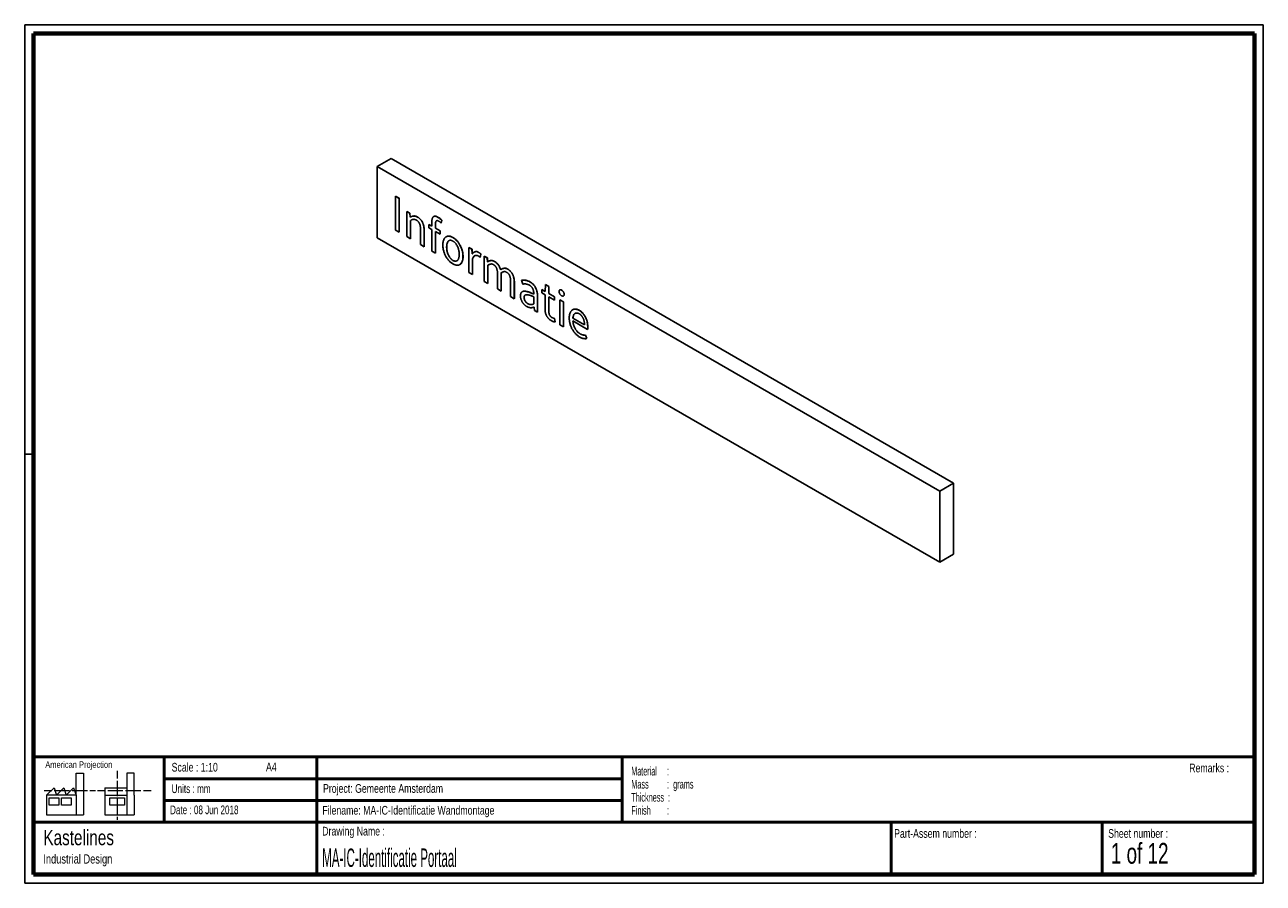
# Model space of a CAD drawing. Header units: millimetres. Extents: x 7 to 291, y 7 to 204.
import ezdxf

# ---------------------------------------------------------------- set-up
doc = ezdxf.new("R2010")
doc.units = ezdxf.units.MM
for name, color, linetype in [('BORDERS', 7, 'Continuous'), ('DRAWING', 7, 'Continuous'), ('TEXT_SHEET_FORMAT', 7, 'Continuous')]:
    doc.layers.add(name, color=color, linetype=linetype)
doc.styles.add('SLDTEXTSTYLE0', font='TXT', dxfattribs={"width": 0.7})
doc.styles.add('SLDTEXTSTYLE1', font='TXT', dxfattribs={"width": 0.75})
doc.styles.add('SLDTEXTSTYLE2', font='TXT', dxfattribs={"width": 0.694444})
doc.styles.add('SLDTEXTSTYLE3', font='TXT', dxfattribs={"width": 0.678571})
doc.styles.add('SLDTEXTSTYLE4', font='TXT', dxfattribs={"width": 0.5675})
doc.styles.add('SLDTEXTSTYLE5', font='TXT', dxfattribs={"width": 0.55})
doc.styles.add('SLDTEXTSTYLE6', font='TXT', dxfattribs={"width": 0.605})
doc.styles.add('SLDTEXTSTYLE7', font='TXT', dxfattribs={"width": 0.549})
doc.styles.add('SLDTEXTSTYLE8', font='TXT', dxfattribs={"width": 0.467045})

# ---------------------------------------------------------------- blocks, each defined once
blk = doc.blocks.new('SW_NOTE_0')
at = {"layer": 'TEXT_SHEET_FORMAT', "color": 0, "char_height": 2, "attachment_point": 1}
for s, insert, style in [('Material     :', (0, 2.58), 'SLDTEXTSTYLE4'), ('Mass         :  grams', (0, -0.42), 'SLDTEXTSTYLE5'), ('Thickness  :', (0, -3.42), 'SLDTEXTSTYLE6'), ('Finish        :', (0, -6.42), 'SLDTEXTSTYLE7')]:
    blk.add_mtext(s, dxfattribs=dict(at, insert=insert, style=style))
blk = doc.blocks.new('SW_NOTE_0_1')
at = {"layer": 'DRAWING', "color": 0, "attachment_point": 1, "style": 'SLDTEXTSTYLE1'}
for s, insert, char_height in [('Kastelines', (0, 4.51), 3.5), ('Industrial Design', (0, -1.09), 2.1167)]:
    blk.add_mtext(s, dxfattribs=dict(at, insert=insert, char_height=char_height))

msp = doc.modelspace()

# ---------------------------------------------------------------- linework, layer by layer
at = {"color": 7, "linetype": 'Continuous', "lineweight": 25}
for p, q in [((90.59, 173.08), (87.41, 171.24)), ((87.41, 171.24), (87.41, 154.91)), ((216.38, 96.79), (87.41, 171.24)), ((219.56, 98.62), (90.59, 173.08)), ((91.55, 164.45), (91.56, 164.46)), ((91.55, 164.45), (92.41, 163.95)), ((91.55, 156.67), (91.55, 164.45)), ((91.56, 164.46), (92.43, 163.96)), ((92.41, 163.95), (92.43, 163.96)), ((92.41, 163.95), (92.41, 156.17)), ((92.43, 163.96), (92.43, 156.18)), ((94.16, 160.93), (94.86, 160.52)), ((94.16, 155.16), (94.16, 160.93)), ((94.16, 160.93), (94.17, 160.93)), ((94.17, 160.93), (94.87, 160.53)), ((94.86, 160.52), (94.87, 160.53)), ((94.86, 160.52), (94.93, 159.65)), ((94.87, 160.53), (94.94, 159.66)), ((94.93, 159.65), (94.94, 159.66)), ((94.93, 159.65), (94.96, 159.63)), ((94.94, 159.66), (94.97, 159.64)), ((94.96, 159.63), (94.97, 159.64)), ((96.63, 159.64), (96.65, 159.65)), ((100.36, 159.78), (100.34, 159.77)), ((101.37, 159.58), (101.38, 159.59)), ((92.41, 156.17), (91.55, 156.67)), ((95, 158.85), (95, 154.68)), ((95.02, 158.86), (95.02, 154.69)), ((97.31, 153.34), (97.31, 156.87)), ((98.15, 156.51), (98.17, 156.52)), ((98.15, 156.51), (98.15, 152.86)), ((98.17, 156.52), (98.17, 152.87)), ((99.23, 157.94), (99.25, 157.95)), ((99.23, 157.2), (99.23, 157.94)), ((99.23, 157.94), (99.91, 157.6)), ((99.91, 156.81), (99.23, 157.2)), ((99.25, 157.95), (99.91, 157.62)), ((99.91, 157.6), (99.91, 158.52)), ((99.91, 151.84), (99.91, 156.81)), ((100.75, 158.03), (100.77, 158.04)), ((100.75, 158.03), (100.75, 157.12)), ((100.75, 157.12), (100.77, 157.13)), ((100.75, 157.12), (101.81, 156.51)), ((101.81, 155.71), (100.75, 156.32)), ((100.75, 156.32), (100.75, 151.36)), ((100.77, 158.04), (100.77, 157.13)), ((100.77, 157.13), (101.83, 156.52)), ((100.77, 156.32), (100.77, 151.36)), ((101.81, 156.51), (101.83, 156.52)), ((101.81, 156.51), (101.81, 155.71)), ((101.83, 156.52), (101.83, 155.72)), ((102.2, 158.92), (102.02, 158.27)), ((102.02, 158.27), (102.03, 158.28)), ((102.22, 158.92), (102.03, 158.28)), ((102.2, 158.92), (102.22, 158.92)), ((87.41, 154.91), (216.38, 80.45)), ((92.41, 156.17), (92.43, 156.18)), ((95, 154.68), (94.16, 155.16)), ((95, 154.68), (95.02, 154.69)), ((101.81, 155.71), (101.83, 155.72)), ((103.21, 155.13), (103.19, 155.12)), ((104.75, 154.95), (104.77, 154.96)), ((98.15, 152.86), (97.31, 153.34)), ((98.15, 152.86), (98.17, 152.87)), ((100.75, 151.36), (99.91, 151.84)), ((100.75, 151.36), (100.77, 151.36)), ((103.31, 152.75), (103.33, 152.76)), ((107.06, 150.59), (107.08, 150.59)), ((108.42, 152.69), (108.43, 152.7)), ((108.42, 152.69), (109.12, 152.29)), ((108.42, 146.93), (108.42, 152.69)), ((108.43, 152.7), (109.13, 152.3)), ((109.12, 152.29), (109.13, 152.3)), ((109.12, 152.29), (109.19, 151.21)), ((109.13, 152.3), (109.2, 151.21)), ((109.19, 151.21), (109.22, 151.19)), ((109.19, 151.21), (109.2, 151.21)), ((109.2, 151.21), (109.24, 151.2)), ((109.66, 151.62), (109.64, 151.61)), ((110.64, 151.56), (110.65, 151.56)), ((111.17, 151.13), (111.01, 150.37)), ((111.19, 151.14), (111.02, 150.38)), ((111.17, 151.13), (111.19, 151.14)), ((111.94, 150.66), (111.95, 150.67)), ((111.94, 150.66), (112.64, 150.26)), ((111.94, 144.9), (111.94, 150.66)), ((111.95, 150.67), (112.65, 150.27)), ((104.75, 149.71), (104.77, 149.72)), ((106.33, 148.74), (106.34, 148.75)), ((109.26, 150.14), (109.28, 150.15)), ((109.26, 150.14), (109.26, 146.44)), ((109.28, 150.15), (109.28, 146.45)), ((111.01, 150.37), (111.02, 150.38)), ((112.64, 150.26), (112.65, 150.27)), ((112.64, 150.26), (112.71, 149.39)), ((112.65, 150.27), (112.72, 149.4)), ((112.71, 149.39), (112.72, 149.4)), ((112.71, 149.39), (112.74, 149.37)), ((112.72, 149.4), (112.75, 149.38)), ((112.78, 148.59), (112.79, 148.6)), ((112.78, 148.59), (112.78, 144.41)), ((112.98, 148.72), (112.79, 148.6)), ((112.79, 148.6), (112.79, 144.42)), ((112.89, 149.46), (112.87, 149.45)), ((114.29, 149.45), (114.3, 149.46)), ((115.88, 147.69), (115.86, 147.68)), ((117.31, 147.7), (117.32, 147.71)), ((109.26, 146.44), (108.42, 146.93)), ((109.26, 146.44), (109.28, 146.45)), ((112.78, 144.41), (111.94, 144.9)), ((114.97, 143.15), (114.97, 146.67)), ((115.81, 146.84), (115.82, 146.85)), ((115.81, 146.84), (115.81, 142.67)), ((116.01, 146.97), (115.82, 146.85)), ((115.82, 146.85), (115.82, 142.67)), ((117.99, 141.41), (117.99, 144.93)), ((120.46, 145.14), (120.48, 145.15)), ((120.8, 144.27), (120.46, 145.14)), ((112.78, 144.41), (112.79, 144.42)), ((115.81, 142.67), (114.97, 143.15)), ((115.81, 142.67), (115.82, 142.67)), ((118.83, 144.58), (118.83, 140.92)), ((118.83, 144.58), (118.84, 144.58)), ((118.84, 144.58), (118.84, 140.93)), ((120.66, 142.53), (120.64, 142.52)), ((122.42, 144.75), (122.44, 144.76)), ((125.13, 142.99), (125.14, 143)), ((125.13, 142.25), (125.13, 142.99)), ((125.13, 142.99), (125.91, 142.6)), ((125.87, 141.83), (125.13, 142.25)), ((125.14, 143), (125.91, 142.61)), ((125.91, 142.6), (126.01, 144.15)), ((126.01, 144.15), (126.02, 144.16)), ((126.01, 144.15), (126.72, 143.74)), ((126.02, 144.16), (126.73, 143.75)), ((126.72, 143.74), (126.73, 143.75)), ((126.72, 143.74), (126.72, 142.13)), ((126.72, 142.13), (126.73, 142.14)), ((126.72, 142.13), (128.06, 141.35)), ((126.73, 143.75), (126.73, 142.14)), ((126.73, 142.14), (128.08, 141.36)), ((129.25, 142.93), (129.23, 142.92)), ((129.67, 142.87), (129.69, 142.88)), ((118.83, 140.92), (117.99, 141.41)), ((118.83, 140.92), (118.84, 140.93)), ((121.08, 141.19), (121.09, 141.2)), ((121.95, 139.76), (121.97, 139.77)), ((123.32, 139.74), (123.32, 141.34)), ((124.16, 141.38), (124.17, 141.39)), ((124.16, 141.38), (124.16, 137.85)), ((124.17, 141.39), (124.17, 137.85)), ((125.87, 138.64), (125.87, 141.83)), ((128.06, 140.56), (126.72, 141.34)), ((126.72, 141.34), (126.72, 138.13)), ((126.73, 141.33), (126.73, 138.14)), ((128.06, 141.35), (128.08, 141.36)), ((128.06, 141.35), (128.06, 140.56)), ((128.06, 140.56), (128.08, 140.57)), ((128.08, 141.36), (128.08, 140.57)), ((129.24, 140.67), (129.26, 140.68)), ((129.24, 140.67), (130.08, 140.19)), ((129.24, 134.91), (129.24, 140.67)), ((129.26, 140.68), (130.1, 140.2)), ((130.08, 140.19), (130.1, 140.2)), ((130.08, 140.19), (130.08, 134.43)), ((130.1, 140.2), (130.1, 134.43)), ((130.11, 141.56), (130.13, 141.57)), ((130.26, 141.9), (130.27, 141.91)), ((123.39, 138.98), (123.37, 138.99)), ((123.46, 138.25), (123.39, 138.98)), ((124.16, 137.85), (123.46, 138.25)), ((124.16, 137.85), (124.17, 137.85)), ((126.72, 138.13), (126.73, 138.14)), ((127.49, 136.57), (127.5, 136.58)), ((128.05, 136.4), (128.07, 136.41)), ((128.05, 136.4), (128.22, 135.57)), ((128.07, 136.41), (128.23, 135.58)), ((132.21, 138.39), (132.19, 138.38)), ((132.26, 136.48), (134.93, 134.94)), ((132.26, 136.48), (132.27, 136.48)), ((132.27, 136.48), (134.94, 134.94)), ((133.68, 138.26), (133.69, 138.26)), ((128.22, 135.57), (128.23, 135.58)), ((130.08, 134.43), (129.24, 134.91)), ((130.08, 134.43), (130.1, 134.43)), ((135.64, 133.89), (132.27, 135.83)), ((135.64, 133.89), (135.65, 133.89)), ((135.67, 134.4), (135.68, 134.41)), ((133.93, 132.84), (133.95, 132.85)), ((135.18, 132.58), (135.47, 131.77)), ((135.18, 132.58), (135.19, 132.58)), ((135.19, 132.58), (135.49, 131.77)), ((135.47, 131.77), (135.49, 131.77)), ((219.56, 98.62), (216.38, 96.79)), ((216.38, 80.45), (216.38, 96.79)), ((219.56, 82.29), (219.56, 98.62)), ((219.56, 82.29), (216.38, 80.45))]:
    msp.add_line(p, q, dxfattribs=at)
for points, knots in [([(94.96, 159.63), (95.02, 159.67), (95.14, 159.73), (95.33, 159.8), (95.52, 159.86), (95.71, 159.9), (95.92, 159.9), (96.14, 159.86), (96.38, 159.78), (96.55, 159.69), (96.63, 159.64)], [0, 0, 0, 0, 0.130218, 0.256449, 0.380297, 0.500993, 0.620523, 0.742547, 0.868071, 1, 1, 1, 1]), ([(94.97, 159.64), (95.04, 159.67), (95.15, 159.74), (95.34, 159.81), (95.53, 159.87), (95.73, 159.9), (95.93, 159.91), (96.16, 159.87), (96.4, 159.78), (96.56, 159.69), (96.65, 159.65)], [0, 0, 0, 0, 0.130218, 0.256449, 0.380297, 0.500993, 0.620523, 0.742547, 0.868071, 1, 1, 1, 1]), ([(96.37, 158.95), (96.3, 158.99), (96.18, 159.05), (96, 159.11), (95.83, 159.14), (95.67, 159.13), (95.52, 159.09), (95.35, 159.03), (95.18, 158.95), (95.06, 158.88), (95, 158.85)], [0, 0, 0, 0, 0.117992, 0.229864, 0.340458, 0.449568, 0.565716, 0.696611, 0.841244, 1, 1, 1, 1]), ([(96.63, 159.64), (96.7, 159.6), (96.82, 159.53), (97, 159.4), (97.17, 159.26), (97.32, 159.11), (97.46, 158.95), (97.58, 158.78), (97.69, 158.59), (97.79, 158.4), (97.88, 158.2), (97.95, 157.99), (98.01, 157.77), (98.07, 157.53), (98.1, 157.29), (98.14, 157.04), (98.15, 156.78), (98.15, 156.6), (98.15, 156.51)], [0, 0, 0, 0, 0.067727, 0.130719, 0.190528, 0.24678, 0.301447, 0.354703, 0.407073, 0.460677, 0.51597, 0.573221, 0.634014, 0.698585, 0.766594, 0.839748, 0.917083, 1, 1, 1, 1]), ([(96.65, 159.65), (96.71, 159.61), (96.84, 159.54), (97.01, 159.4), (97.18, 159.26), (97.33, 159.11), (97.47, 158.95), (97.6, 158.78), (97.71, 158.6), (97.81, 158.41), (97.89, 158.21), (97.97, 158), (98.03, 157.78), (98.08, 157.54), (98.12, 157.3), (98.15, 157.05), (98.16, 156.78), (98.17, 156.61), (98.17, 156.52)], [0, 0, 0, 0, 0.067727, 0.130719, 0.190528, 0.24678, 0.301447, 0.354703, 0.407073, 0.460677, 0.51597, 0.573221, 0.634014, 0.698585, 0.766594, 0.839748, 0.917083, 1, 1, 1, 1]), ([(99.91, 158.52), (99.91, 158.59), (99.92, 158.73), (99.93, 158.92), (99.96, 159.1), (100, 159.26), (100.05, 159.4), (100.11, 159.52), (100.18, 159.63), (100.26, 159.72), (100.36, 159.78), (100.47, 159.82), (100.59, 159.84), (100.72, 159.84), (100.87, 159.81), (101.02, 159.76), (101.19, 159.68), (101.31, 159.62), (101.37, 159.58)], [0, 0, 0, 0, 0.074385, 0.14549, 0.212425, 0.276969, 0.337986, 0.397418, 0.454505, 0.511164, 0.56713, 0.622432, 0.678414, 0.736483, 0.796754, 0.860179, 0.927952, 1, 1, 1, 1]), ([(100.36, 159.78), (100.36, 159.78), (100.42, 159.83), (100.58, 159.85), (100.83, 159.84), (101.11, 159.74), (101.29, 159.64), (101.38, 159.59)], [0, 0, 0, 0, 0.003848, 0.252675, 0.501593, 0.750759, 1, 1, 1, 1]), ([(101.37, 159.58), (101.45, 159.54), (101.6, 159.45), (101.81, 159.28), (102.02, 159.11), (102.14, 158.98), (102.2, 158.92)], [0, 0, 0, 0, 0.270382, 0.526142, 0.770785, 1, 1, 1, 1]), ([(101.38, 159.59), (101.46, 159.55), (101.61, 159.45), (101.83, 159.29), (102.03, 159.11), (102.16, 158.99), (102.22, 158.92)], [0, 0, 0, 0, 0.270382, 0.526142, 0.770785, 1, 1, 1, 1]), ([(97.31, 156.87), (97.31, 156.93), (97.31, 157.06), (97.3, 157.25), (97.28, 157.43), (97.26, 157.6), (97.23, 157.76), (97.19, 157.9), (97.14, 158.04), (97.09, 158.17), (97.03, 158.29), (96.96, 158.41), (96.88, 158.52), (96.79, 158.62), (96.7, 158.71), (96.6, 158.8), (96.48, 158.88), (96.41, 158.93), (96.37, 158.95)], [0, 0, 0, 0, 0.09103, 0.175895, 0.254036, 0.326526, 0.393518, 0.454849, 0.511844, 0.5652, 0.615766, 0.665602, 0.716112, 0.767434, 0.820514, 0.876756, 0.93664, 1, 1, 1, 1]), ([(101.45, 158.74), (101.4, 158.77), (101.29, 158.83), (101.15, 158.86), (101.02, 158.84), (100.92, 158.77), (100.84, 158.65), (100.79, 158.49), (100.76, 158.28), (100.76, 158.12), (100.75, 158.03)], [0, 0, 0, 0, 0.121081, 0.231669, 0.335086, 0.441352, 0.557199, 0.686501, 0.833198, 1, 1, 1, 1]), ([(101, 158.82), (101, 158.82), (100.96, 158.81), (100.89, 158.71), (100.81, 158.54), (100.77, 158.3), (100.77, 158.13), (100.77, 158.04)], [0, 0, 0, 0, 0.00455, 0.203676, 0.468911, 0.734431, 1, 1, 1, 1]), ([(102.02, 158.27), (101.97, 158.32), (101.88, 158.42), (101.74, 158.54), (101.6, 158.66), (101.5, 158.71), (101.45, 158.74)], [0, 0, 0, 0, 0.256376, 0.50724, 0.752613, 1, 1, 1, 1]), ([(102.44, 153.25), (102.44, 153.37), (102.45, 153.59), (102.48, 153.91), (102.54, 154.19), (102.63, 154.43), (102.73, 154.64), (102.85, 154.82), (102.98, 154.98), (103.14, 155.09), (103.3, 155.18), (103.48, 155.24), (103.67, 155.27), (103.87, 155.26), (104.08, 155.23), (104.3, 155.17), (104.52, 155.08), (104.68, 155), (104.75, 154.95)], [0, 0, 0, 0, 0.077861, 0.151673, 0.222024, 0.289954, 0.355387, 0.418754, 0.479701, 0.539473, 0.597986, 0.655605, 0.71257, 0.769777, 0.827169, 0.884331, 0.941493, 1, 1, 1, 1]), ([(103.21, 155.13), (103.21, 155.13), (103.28, 155.19), (103.47, 155.24), (103.76, 155.29), (104.08, 155.25), (104.42, 155.15), (104.65, 155.02), (104.77, 154.96)], [0, 0, 0, 0, 0.002469, 0.20193, 0.401387, 0.600957, 0.800499, 1, 1, 1, 1]), ([(104.75, 154.15), (104.7, 154.18), (104.6, 154.23), (104.45, 154.29), (104.3, 154.32), (104.17, 154.33), (104.03, 154.32), (103.92, 154.28), (103.8, 154.22), (103.71, 154.14), (103.62, 154.03), (103.54, 153.91), (103.47, 153.76), (103.41, 153.6), (103.37, 153.41), (103.34, 153.21), (103.32, 152.99), (103.31, 152.83), (103.31, 152.75)], [0, 0, 0, 0, 0.0580384, 0.1140148, 0.169885, 0.2254683, 0.28112, 0.3369739, 0.3935671, 0.4520029, 0.5121542, 0.5736374, 0.6382035, 0.7052159, 0.7745468, 0.8467628, 0.9216067, 1, 1, 1, 1]), ([(103.86, 154.24), (103.81, 154.21), (103.7, 154.14), (103.55, 153.93), (103.42, 153.61), (103.34, 153.21), (103.33, 152.91), (103.33, 152.76)], [0, 0, 0, 0, 0.114855, 0.294459, 0.529584, 0.764769, 1, 1, 1, 1]), ([(104.75, 154.95), (104.83, 154.91), (104.98, 154.82), (105.2, 154.65), (105.42, 154.46), (105.63, 154.25), (105.83, 154.02), (106.02, 153.77), (106.2, 153.51), (106.37, 153.23), (106.52, 152.93), (106.65, 152.63), (106.77, 152.31), (106.88, 151.98), (106.96, 151.64), (107.02, 151.29), (107.06, 150.94), (107.06, 150.7), (107.06, 150.59)], [0, 0, 0, 0, 0.058504, 0.115663, 0.172822, 0.230211, 0.287415, 0.344699, 0.402015, 0.460525, 0.520294, 0.581451, 0.644632, 0.710061, 0.777987, 0.848335, 0.922143, 1, 1, 1, 1]), ([(106.19, 151.09), (106.19, 151.17), (106.19, 151.33), (106.17, 151.57), (106.13, 151.81), (106.09, 152.05), (106.03, 152.28), (105.97, 152.5), (105.89, 152.72), (105.8, 152.93), (105.7, 153.13), (105.59, 153.31), (105.47, 153.49), (105.34, 153.65), (105.2, 153.8), (105.06, 153.94), (104.91, 154.05), (104.8, 154.12), (104.75, 154.15)], [0, 0, 0, 0, 0.078389, 0.153229, 0.225441, 0.294768, 0.361602, 0.426378, 0.487858, 0.548006, 0.606439, 0.663029, 0.71888, 0.774528, 0.830109, 0.885447, 0.941965, 1, 1, 1, 1]), ([(104.77, 154.96), (104.84, 154.92), (104.99, 154.82), (105.22, 154.66), (105.43, 154.47), (105.64, 154.26), (105.85, 154.03), (106.04, 153.78), (106.22, 153.52), (106.38, 153.24), (106.53, 152.94), (106.67, 152.63), (106.79, 152.31), (106.89, 151.98), (106.97, 151.64), (107.03, 151.3), (107.07, 150.94), (107.07, 150.71), (107.08, 150.59)], [0, 0, 0, 0, 0.058504, 0.115663, 0.172822, 0.230211, 0.287415, 0.344699, 0.402015, 0.460525, 0.520294, 0.581451, 0.644632, 0.710061, 0.777987, 0.848335, 0.922143, 1, 1, 1, 1]), ([(104.75, 148.91), (104.68, 148.95), (104.52, 149.04), (104.3, 149.21), (104.08, 149.4), (103.87, 149.61), (103.67, 149.84), (103.48, 150.09), (103.3, 150.35), (103.14, 150.63), (102.98, 150.92), (102.85, 151.22), (102.73, 151.54), (102.63, 151.87), (102.54, 152.21), (102.48, 152.56), (102.45, 152.91), (102.44, 153.14), (102.44, 153.25)], [0, 0, 0, 0, 0.058746, 0.116142, 0.173538, 0.231036, 0.288643, 0.345639, 0.403261, 0.461487, 0.521214, 0.582096, 0.645056, 0.710758, 0.778965, 0.849604, 0.922962, 1, 1, 1, 1]), ([(103.31, 152.75), (103.31, 152.67), (103.32, 152.51), (103.34, 152.26), (103.37, 152.02), (103.41, 151.79), (103.47, 151.56), (103.54, 151.34), (103.62, 151.13), (103.71, 150.93), (103.81, 150.73), (103.92, 150.55), (104.04, 150.37), (104.16, 150.21), (104.3, 150.06), (104.45, 149.93), (104.6, 149.81), (104.7, 149.75), (104.75, 149.71)], [0, 0, 0, 0, 0.078893, 0.154215, 0.226344, 0.295578, 0.361967, 0.42541, 0.486798, 0.546408, 0.604361, 0.660932, 0.716804, 0.773093, 0.829031, 0.885258, 0.941591, 1, 1, 1, 1]), ([(103.33, 152.76), (103.33, 152.68), (103.33, 152.52), (103.35, 152.27), (103.38, 152.03), (103.43, 151.8), (103.49, 151.57), (103.55, 151.35), (103.63, 151.14), (103.72, 150.94), (103.82, 150.74), (103.93, 150.56), (104.05, 150.38), (104.18, 150.22), (104.32, 150.07), (104.46, 149.93), (104.61, 149.82), (104.71, 149.75), (104.77, 149.72)], [0, 0, 0, 0, 0.078893, 0.154215, 0.226344, 0.295578, 0.361967, 0.42541, 0.486798, 0.546408, 0.604361, 0.660932, 0.716804, 0.773093, 0.829031, 0.885258, 0.941591, 1, 1, 1, 1]), ([(104.75, 149.71), (104.8, 149.69), (104.91, 149.63), (105.06, 149.57), (105.2, 149.54), (105.34, 149.53), (105.47, 149.55), (105.59, 149.58), (105.7, 149.64), (105.8, 149.72), (105.89, 149.82), (105.97, 149.94), (106.03, 150.08), (106.09, 150.25), (106.13, 150.43), (106.17, 150.63), (106.19, 150.85), (106.19, 151.01), (106.19, 151.09)], [0, 0, 0, 0, 0.058405, 0.115283, 0.170975, 0.226909, 0.283196, 0.339064, 0.395632, 0.453581, 0.513189, 0.574573, 0.638233, 0.704439, 0.773669, 0.845794, 0.921111, 1, 1, 1, 1]), ([(107.06, 150.59), (107.06, 150.47), (107.06, 150.25), (107.02, 149.94), (106.96, 149.66), (106.88, 149.42), (106.77, 149.21), (106.65, 149.03), (106.52, 148.88), (106.37, 148.76), (106.2, 148.67), (106.02, 148.62), (105.83, 148.59), (105.63, 148.6), (105.42, 148.63), (105.2, 148.69), (104.98, 148.78), (104.83, 148.86), (104.75, 148.91)], [0, 0, 0, 0, 0.077034, 0.150388, 0.221024, 0.289228, 0.354925, 0.417697, 0.478791, 0.538515, 0.596738, 0.654055, 0.711372, 0.768976, 0.82647, 0.883864, 0.941257, 1, 1, 1, 1]), ([(107.08, 150.59), (107.07, 150.43), (107.06, 150.1), (106.98, 149.65), (106.82, 149.26), (106.62, 148.95), (106.43, 148.82), (106.34, 148.75)], [0, 0, 0, 0, 0.203109, 0.406208, 0.609271, 0.81229, 1, 1, 1, 1]), ([(109.22, 151.19), (109.26, 151.25), (109.35, 151.37), (109.5, 151.52), (109.66, 151.63), (109.84, 151.7), (110.02, 151.74), (110.22, 151.72), (110.43, 151.67), (110.57, 151.59), (110.64, 151.56)], [0, 0, 0, 0, 0.1425145, 0.2776726, 0.4075269, 0.5330832, 0.6539295, 0.7704792, 0.8839983, 1, 1, 1, 1]), ([(110.53, 150.74), (110.47, 150.77), (110.36, 150.83), (110.19, 150.86), (110.02, 150.87), (109.89, 150.84), (109.77, 150.8), (109.69, 150.75), (109.61, 150.69), (109.54, 150.61), (109.46, 150.52), (109.39, 150.41), (109.33, 150.28), (109.28, 150.19), (109.26, 150.14)], [0, 0, 0, 0, 0.089849, 0.183804, 0.286519, 0.39957, 0.46016, 0.523952, 0.592103, 0.663798, 0.740476, 0.821574, 0.908141, 1, 1, 1, 1]), ([(109.75, 150.78), (109.72, 150.76), (109.6, 150.7), (109.44, 150.48), (109.33, 150.26), (109.28, 150.15)], [0, 0, 0, 0, 0.134243, 0.566925, 1, 1, 1, 1]), ([(109.66, 151.61), (109.73, 151.65), (109.88, 151.72), (110.13, 151.75), (110.38, 151.7), (110.56, 151.61), (110.65, 151.56)], [0, 0, 0, 0, 0.280061, 0.519909, 0.760099, 1, 1, 1, 1]), ([(111.01, 150.37), (110.97, 150.41), (110.89, 150.48), (110.78, 150.57), (110.66, 150.67), (110.57, 150.72), (110.53, 150.74)], [0, 0, 0, 0, 0.252762, 0.478799, 0.713365, 1, 1, 1, 1]), ([(110.64, 151.56), (110.69, 151.53), (110.78, 151.47), (110.92, 151.37), (111.05, 151.25), (111.13, 151.17), (111.17, 151.13)], [0, 0, 0, 0, 0.263782, 0.518928, 0.762756, 1, 1, 1, 1]), ([(110.65, 151.56), (110.7, 151.53), (110.8, 151.48), (110.93, 151.38), (111.06, 151.26), (111.15, 151.18), (111.19, 151.14)], [0, 0, 0, 0, 0.263782, 0.518928, 0.762756, 1, 1, 1, 1]), ([(104.77, 149.72), (104.87, 149.67), (105.07, 149.57), (105.35, 149.53), (105.56, 149.56), (105.65, 149.62), (105.68, 149.64)], [0, 0, 0, 0, 0.293664, 0.587144, 0.880741, 1, 1, 1, 1]), ([(112.74, 149.37), (112.79, 149.41), (112.9, 149.48), (113.08, 149.55), (113.26, 149.62), (113.45, 149.66), (113.65, 149.67), (113.85, 149.63), (114.07, 149.57), (114.22, 149.49), (114.29, 149.45)], [0, 0, 0, 0, 0.132337, 0.26196, 0.388822, 0.514162, 0.637365, 0.757593, 0.877964, 1, 1, 1, 1]), ([(114.03, 148.75), (113.99, 148.78), (113.89, 148.83), (113.74, 148.87), (113.59, 148.89), (113.43, 148.88), (113.27, 148.84), (113.11, 148.79), (112.94, 148.7), (112.84, 148.63), (112.78, 148.59)], [0, 0, 0, 0, 0.094732, 0.194906, 0.30301, 0.419166, 0.545731, 0.684875, 0.836519, 1, 1, 1, 1]), ([(112.89, 149.46), (112.92, 149.48), (113.04, 149.55), (113.25, 149.62), (113.51, 149.68), (113.78, 149.66), (114.04, 149.6), (114.21, 149.5), (114.3, 149.46)], [0, 0, 0, 0, 0.090248, 0.299084, 0.507875, 0.671866, 0.835982, 1, 1, 1, 1]), ([(114.97, 146.67), (114.97, 146.74), (114.97, 146.87), (114.96, 147.06), (114.94, 147.24), (114.91, 147.4), (114.88, 147.56), (114.84, 147.71), (114.8, 147.85), (114.74, 147.98), (114.68, 148.1), (114.61, 148.22), (114.54, 148.32), (114.45, 148.42), (114.36, 148.52), (114.26, 148.6), (114.15, 148.68), (114.07, 148.73), (114.03, 148.75)], [0, 0, 0, 0, 0.09151, 0.176823, 0.255375, 0.328247, 0.395593, 0.457247, 0.514542, 0.56818, 0.619013, 0.669111, 0.719241, 0.770123, 0.823483, 0.878479, 0.937101, 1, 1, 1, 1]), ([(114.29, 149.45), (114.38, 149.39), (114.55, 149.28), (114.8, 149.09), (115.01, 148.88), (115.19, 148.64), (115.34, 148.39), (115.47, 148.12), (115.59, 147.84), (115.64, 147.65), (115.67, 147.55)], [0, 0, 0, 0, 0.150444, 0.285796, 0.408933, 0.523928, 0.6372, 0.752799, 0.872297, 1, 1, 1, 1]), ([(114.3, 149.46), (114.39, 149.4), (114.57, 149.29), (114.81, 149.1), (115.02, 148.89), (115.2, 148.65), (115.36, 148.4), (115.49, 148.13), (115.6, 147.85), (115.65, 147.66), (115.68, 147.56)], [0, 0, 0, 0, 0.150444, 0.285796, 0.408933, 0.523928, 0.6372, 0.752799, 0.872297, 1, 1, 1, 1]), ([(115.67, 147.55), (115.73, 147.59), (115.85, 147.68), (116.05, 147.78), (116.25, 147.85), (116.44, 147.9), (116.65, 147.92), (116.86, 147.89), (117.08, 147.83), (117.23, 147.74), (117.31, 147.7)], [0, 0, 0, 0, 0.144228, 0.281507, 0.41175, 0.535639, 0.654102, 0.769529, 0.883728, 1, 1, 1, 1]), ([(115.88, 147.68), (115.9, 147.69), (116, 147.76), (116.2, 147.84), (116.48, 147.92), (116.76, 147.93), (117.03, 147.86), (117.23, 147.76), (117.32, 147.71)], [0, 0, 0, 0, 0.0466048, 0.2654873, 0.4843068, 0.6561464, 0.8281362, 1, 1, 1, 1]), ([(117.31, 147.7), (117.37, 147.67), (117.49, 147.6), (117.67, 147.47), (117.83, 147.33), (117.98, 147.18), (118.12, 147.02), (118.24, 146.85), (118.36, 146.67), (118.46, 146.47), (118.54, 146.27), (118.62, 146.06), (118.68, 145.84), (118.74, 145.6), (118.78, 145.36), (118.81, 145.11), (118.82, 144.84), (118.83, 144.67), (118.83, 144.58)], [0, 0, 0, 0, 0.065806, 0.127923, 0.186869, 0.243271, 0.297615, 0.350579, 0.403874, 0.457962, 0.513694, 0.571587, 0.632735, 0.697631, 0.765929, 0.839279, 0.916861, 1, 1, 1, 1]), ([(117.32, 147.71), (117.38, 147.68), (117.5, 147.6), (117.68, 147.47), (117.84, 147.34), (117.99, 147.19), (118.13, 147.03), (118.26, 146.86), (118.37, 146.67), (118.47, 146.48), (118.56, 146.28), (118.64, 146.07), (118.7, 145.84), (118.75, 145.61), (118.79, 145.37), (118.82, 145.11), (118.84, 144.85), (118.84, 144.67), (118.84, 144.58)], [0, 0, 0, 0, 0.065806, 0.127923, 0.186869, 0.243271, 0.297615, 0.350579, 0.403874, 0.457962, 0.513694, 0.571587, 0.632735, 0.697631, 0.765929, 0.839279, 0.916861, 1, 1, 1, 1]), ([(117.06, 147), (117.01, 147.03), (116.92, 147.08), (116.77, 147.12), (116.62, 147.14), (116.46, 147.13), (116.3, 147.09), (116.14, 147.04), (115.97, 146.95), (115.87, 146.88), (115.81, 146.84)], [0, 0, 0, 0, 0.094732, 0.194906, 0.30301, 0.419166, 0.545731, 0.684875, 0.836519, 1, 1, 1, 1]), ([(117.99, 144.93), (117.99, 145), (117.98, 145.12), (117.97, 145.31), (117.96, 145.49), (117.93, 145.66), (117.9, 145.82), (117.86, 145.97), (117.82, 146.11), (117.76, 146.24), (117.7, 146.36), (117.63, 146.47), (117.56, 146.58), (117.47, 146.68), (117.38, 146.77), (117.28, 146.86), (117.17, 146.94), (117.1, 146.98), (117.06, 147)], [0, 0, 0, 0, 0.091986, 0.177744, 0.256706, 0.329957, 0.397654, 0.459629, 0.517223, 0.57114, 0.622237, 0.672015, 0.722406, 0.772842, 0.825729, 0.880236, 0.938372, 1, 1, 1, 1]), ([(120.46, 145.14), (120.52, 145.15), (120.65, 145.16), (120.86, 145.17), (121.08, 145.17), (121.32, 145.15), (121.57, 145.11), (121.85, 145.03), (122.13, 144.91), (122.33, 144.81), (122.42, 144.75)], [0, 0, 0, 0, 0.102815, 0.213285, 0.331002, 0.45714, 0.588191, 0.721203, 0.857962, 1, 1, 1, 1]), ([(120.48, 145.15), (120.54, 145.15), (120.67, 145.17), (120.87, 145.18), (121.09, 145.18), (121.33, 145.16), (121.59, 145.12), (121.86, 145.04), (122.14, 144.92), (122.34, 144.81), (122.44, 144.76)], [0, 0, 0, 0, 0.102815, 0.213285, 0.331002, 0.45714, 0.588191, 0.721203, 0.857962, 1, 1, 1, 1]), ([(120.25, 141.6), (120.25, 141.67), (120.25, 141.82), (120.29, 142.02), (120.35, 142.19), (120.43, 142.33), (120.53, 142.45), (120.66, 142.54), (120.81, 142.6), (120.99, 142.63), (121.18, 142.64), (121.41, 142.62), (121.66, 142.57), (121.94, 142.51), (122.25, 142.41), (122.58, 142.29), (122.94, 142.15), (123.19, 142.04), (123.32, 141.98)], [0, 0, 0, 0, 0.050344, 0.098379, 0.1448711, 0.1909942, 0.2371781, 0.2844294, 0.3338941, 0.38611, 0.4426518, 0.5043058, 0.5715624, 0.6445592, 0.7239717, 0.809513, 0.9013833, 1, 1, 1, 1]), ([(120.66, 142.52), (120.71, 142.55), (120.84, 142.62), (121.1, 142.65), (121.45, 142.63), (121.87, 142.54), (122.35, 142.39), (122.84, 142.21), (123.17, 142.06), (123.33, 141.99)], [0, 0, 0, 0, 0.077841, 0.193072, 0.308328, 0.481206, 0.654125, 0.827066, 1, 1, 1, 1]), ([(122.29, 144.02), (122.22, 144.06), (122.08, 144.14), (121.87, 144.22), (121.67, 144.28), (121.48, 144.31), (121.29, 144.31), (121.12, 144.31), (120.96, 144.29), (120.85, 144.27), (120.8, 144.27)], [0, 0, 0, 0, 0.135201, 0.266146, 0.39402, 0.521659, 0.647053, 0.767853, 0.885569, 1, 1, 1, 1]), ([(123.32, 141.98), (123.32, 142.07), (123.31, 142.26), (123.28, 142.49), (123.24, 142.68), (123.21, 142.82), (123.16, 142.96), (123.11, 143.1), (123.04, 143.23), (122.97, 143.36), (122.89, 143.49), (122.79, 143.61), (122.69, 143.73), (122.57, 143.84), (122.43, 143.93), (122.34, 143.99), (122.29, 144.02)], [0, 0, 0, 0, 0.126579, 0.252076, 0.313593, 0.372416, 0.430401, 0.487847, 0.544697, 0.601645, 0.658989, 0.717966, 0.77994, 0.846965, 0.920184, 1, 1, 1, 1]), ([(122.42, 144.75), (122.5, 144.71), (122.64, 144.62), (122.85, 144.47), (123.04, 144.31), (123.21, 144.14), (123.37, 143.96), (123.51, 143.76), (123.64, 143.56), (123.75, 143.34), (123.85, 143.12), (123.93, 142.88), (124, 142.65), (124.06, 142.4), (124.1, 142.16), (124.14, 141.9), (124.16, 141.64), (124.16, 141.47), (124.16, 141.38)], [0, 0, 0, 0, 0.071702, 0.139071, 0.202603, 0.26216, 0.319529, 0.37565, 0.43117, 0.486828, 0.543754, 0.601786, 0.661663, 0.723204, 0.787788, 0.854956, 0.925911, 1, 1, 1, 1]), ([(122.44, 144.76), (122.51, 144.72), (122.65, 144.63), (122.86, 144.48), (123.05, 144.32), (123.23, 144.15), (123.38, 143.97), (123.53, 143.77), (123.66, 143.56), (123.77, 143.35), (123.86, 143.12), (123.94, 142.89), (124.02, 142.66), (124.07, 142.41), (124.12, 142.16), (124.15, 141.91), (124.17, 141.65), (124.17, 141.48), (124.17, 141.39)], [0, 0, 0, 0, 0.071702, 0.139071, 0.202603, 0.26216, 0.319529, 0.37565, 0.43117, 0.486828, 0.543754, 0.601786, 0.661663, 0.723204, 0.787788, 0.854956, 0.925911, 1, 1, 1, 1]), ([(129.09, 142.58), (129.09, 142.62), (129.09, 142.71), (129.13, 142.81), (129.18, 142.89), (129.25, 142.94), (129.34, 142.97), (129.44, 142.96), (129.55, 142.93), (129.63, 142.89), (129.67, 142.87)], [0, 0, 0, 0, 0.131674, 0.255082, 0.373287, 0.495472, 0.619002, 0.741569, 0.866806, 1, 1, 1, 1]), ([(129.67, 141.61), (129.63, 141.64), (129.56, 141.68), (129.44, 141.78), (129.34, 141.9), (129.25, 142.03), (129.18, 142.16), (129.13, 142.3), (129.09, 142.45), (129.09, 142.53), (129.09, 142.58)], [0, 0, 0, 0, 0.133716, 0.259318, 0.383677, 0.508559, 0.632325, 0.752328, 0.872917, 1, 1, 1, 1]), ([(129.25, 142.92), (129.27, 142.94), (129.34, 142.98), (129.49, 142.97), (129.62, 142.91), (129.69, 142.88)], [0, 0, 0, 0, 0.193448, 0.596595, 1, 1, 1, 1]), ([(129.67, 142.87), (129.71, 142.84), (129.79, 142.8), (129.9, 142.7), (130, 142.59), (130.09, 142.46), (130.16, 142.32), (130.22, 142.18), (130.25, 142.04), (130.26, 141.95), (130.26, 141.9)], [0, 0, 0, 0, 0.133148, 0.258342, 0.380867, 0.504355, 0.626497, 0.745487, 0.868371, 1, 1, 1, 1]), ([(129.69, 142.88), (129.73, 142.85), (129.8, 142.8), (129.91, 142.7), (130.02, 142.59), (130.1, 142.47), (130.18, 142.33), (130.23, 142.19), (130.27, 142.05), (130.27, 141.96), (130.27, 141.91)], [0, 0, 0, 0, 0.133148, 0.258342, 0.380867, 0.504355, 0.626497, 0.745487, 0.868371, 1, 1, 1, 1]), ([(121.72, 139.11), (121.66, 139.14), (121.56, 139.21), (121.41, 139.31), (121.27, 139.43), (121.14, 139.55), (121.01, 139.69), (120.88, 139.83), (120.77, 139.99), (120.66, 140.15), (120.56, 140.31), (120.48, 140.49), (120.41, 140.67), (120.35, 140.85), (120.3, 141.03), (120.27, 141.22), (120.25, 141.41), (120.25, 141.53), (120.25, 141.6)], [0, 0, 0, 0, 0.067767, 0.132723, 0.195205, 0.256423, 0.316304, 0.376019, 0.435584, 0.495211, 0.554954, 0.61378, 0.673735, 0.734049, 0.79605, 0.860688, 0.928366, 1, 1, 1, 1]), ([(123.32, 141.34), (123.22, 141.39), (123.02, 141.47), (122.75, 141.57), (122.5, 141.66), (122.27, 141.73), (122.06, 141.78), (121.88, 141.81), (121.71, 141.83), (121.57, 141.82), (121.45, 141.8), (121.34, 141.76), (121.26, 141.71), (121.19, 141.63), (121.14, 141.54), (121.11, 141.44), (121.08, 141.32), (121.08, 141.23), (121.08, 141.19)], [0, 0, 0, 0, 0.108848, 0.209029, 0.301054, 0.385124, 0.461391, 0.530555, 0.594051, 0.651036, 0.702862, 0.750709, 0.795024, 0.837129, 0.877728, 0.918014, 0.958512, 1, 1, 1, 1]), ([(121.08, 141.19), (121.08, 141.11), (121.09, 140.96), (121.13, 140.73), (121.21, 140.52), (121.33, 140.33), (121.46, 140.16), (121.61, 140), (121.78, 139.87), (121.89, 139.8), (121.95, 139.76)], [0, 0, 0, 0, 0.149239, 0.279408, 0.39735, 0.511881, 0.627526, 0.744765, 0.868587, 1, 1, 1, 1]), ([(121.34, 141.75), (121.29, 141.72), (121.2, 141.65), (121.11, 141.45), (121.1, 141.28), (121.09, 141.2)], [0, 0, 0, 0, 0.297277, 0.648611, 1, 1, 1, 1]), ([(121.09, 141.2), (121.1, 141.12), (121.1, 140.97), (121.15, 140.74), (121.23, 140.53), (121.34, 140.33), (121.48, 140.17), (121.63, 140.01), (121.79, 139.88), (121.91, 139.8), (121.97, 139.77)], [0, 0, 0, 0, 0.149239, 0.279408, 0.39735, 0.511881, 0.627526, 0.744765, 0.868587, 1, 1, 1, 1]), ([(121.95, 139.76), (122.01, 139.73), (122.13, 139.66), (122.3, 139.6), (122.47, 139.56), (122.64, 139.56), (122.81, 139.57), (122.97, 139.61), (123.15, 139.66), (123.26, 139.72), (123.32, 139.74)], [0, 0, 0, 0, 0.114536, 0.227036, 0.340665, 0.455798, 0.577885, 0.708178, 0.849411, 1, 1, 1, 1]), ([(121.97, 139.77), (122.03, 139.74), (122.14, 139.67), (122.32, 139.61), (122.49, 139.57), (122.65, 139.57), (122.82, 139.58), (122.99, 139.62), (123.16, 139.67), (123.27, 139.72), (123.33, 139.75)], [0, 0, 0, 0, 0.114536, 0.227036, 0.340665, 0.455798, 0.577885, 0.708178, 0.849411, 1, 1, 1, 1]), ([(130.26, 141.9), (130.26, 141.86), (130.25, 141.78), (130.22, 141.67), (130.17, 141.59), (130.09, 141.54), (130, 141.52), (129.9, 141.52), (129.79, 141.55), (129.71, 141.59), (129.67, 141.61)], [0, 0, 0, 0, 0.127042, 0.247098, 0.367878, 0.491605, 0.616447, 0.740766, 0.866327, 1, 1, 1, 1]), ([(130.27, 141.91), (130.27, 141.85), (130.26, 141.73), (130.2, 141.61), (130.14, 141.58), (130.12, 141.58)], [0, 0, 0, 0, 0.407615, 0.815089, 1, 1, 1, 1]), ([(123.37, 138.99), (123.31, 138.97), (123.19, 138.92), (123, 138.88), (122.8, 138.86), (122.6, 138.84), (122.39, 138.86), (122.17, 138.91), (121.94, 138.99), (121.79, 139.07), (121.72, 139.11)], [0, 0, 0, 0, 0.12645, 0.252297, 0.378425, 0.505211, 0.630288, 0.753379, 0.875474, 1, 1, 1, 1]), ([(127.29, 135.89), (127.23, 135.93), (127.11, 136.01), (126.93, 136.14), (126.77, 136.27), (126.62, 136.42), (126.49, 136.57), (126.37, 136.73), (126.27, 136.9), (126.18, 137.07), (126.1, 137.25), (126.03, 137.43), (125.98, 137.62), (125.94, 137.82), (125.91, 138.02), (125.88, 138.22), (125.87, 138.43), (125.87, 138.57), (125.87, 138.64)], [0, 0, 0, 0, 0.076274, 0.147216, 0.212848, 0.273979, 0.33185, 0.388388, 0.442859, 0.497274, 0.552017, 0.608567, 0.666607, 0.727963, 0.792387, 0.858566, 0.927897, 1, 1, 1, 1]), ([(126.72, 138.13), (126.72, 138.05), (126.72, 137.89), (126.76, 137.65), (126.81, 137.42), (126.87, 137.25), (126.93, 137.12), (126.99, 137.03), (127.05, 136.94), (127.12, 136.85), (127.2, 136.78), (127.29, 136.71), (127.39, 136.64), (127.46, 136.6), (127.49, 136.57)], [0, 0, 0, 0, 0.153563, 0.290113, 0.411559, 0.522658, 0.575464, 0.627897, 0.681155, 0.737153, 0.796548, 0.859589, 0.92689, 1, 1, 1, 1]), ([(126.73, 138.14), (126.73, 138.06), (126.74, 137.9), (126.77, 137.65), (126.82, 137.43), (126.88, 137.25), (126.95, 137.12), (127, 137.03), (127.07, 136.95), (127.14, 136.86), (127.22, 136.79), (127.31, 136.71), (127.4, 136.64), (127.47, 136.6), (127.5, 136.58)], [0, 0, 0, 0, 0.153563, 0.290113, 0.411559, 0.522658, 0.575464, 0.627897, 0.681155, 0.737153, 0.796548, 0.859589, 0.92689, 1, 1, 1, 1]), ([(127.49, 136.57), (127.54, 136.55), (127.63, 136.5), (127.78, 136.45), (127.92, 136.42), (128.01, 136.41), (128.05, 136.4)], [0, 0, 0, 0, 0.237508, 0.497216, 0.760656, 1, 1, 1, 1]), ([(127.5, 136.58), (127.55, 136.56), (127.65, 136.51), (127.79, 136.46), (127.93, 136.43), (128.03, 136.42), (128.07, 136.41)], [0, 0, 0, 0, 0.237508, 0.497216, 0.760656, 1, 1, 1, 1]), ([(131.44, 136.51), (131.44, 136.63), (131.44, 136.85), (131.48, 137.16), (131.54, 137.44), (131.62, 137.68), (131.73, 137.89), (131.85, 138.07), (131.98, 138.23), (132.13, 138.35), (132.29, 138.44), (132.46, 138.5), (132.65, 138.53), (132.84, 138.53), (133.04, 138.51), (133.25, 138.45), (133.46, 138.37), (133.61, 138.29), (133.68, 138.26)], [0, 0, 0, 0, 0.078131, 0.15253, 0.223794, 0.292602, 0.359235, 0.423577, 0.485427, 0.545797, 0.60483, 0.662834, 0.719754, 0.776621, 0.833033, 0.888725, 0.944261, 1, 1, 1, 1]), ([(133.83, 132.12), (133.75, 132.17), (133.58, 132.27), (133.34, 132.45), (133.11, 132.65), (132.89, 132.87), (132.68, 133.1), (132.48, 133.35), (132.3, 133.62), (132.13, 133.9), (131.97, 134.19), (131.84, 134.5), (131.72, 134.81), (131.62, 135.14), (131.54, 135.48), (131.48, 135.82), (131.44, 136.17), (131.44, 136.4), (131.44, 136.51)], [0, 0, 0, 0, 0.062132, 0.122882, 0.182545, 0.242021, 0.300721, 0.358746, 0.41617, 0.474366, 0.533205, 0.592837, 0.654422, 0.718044, 0.784016, 0.852871, 0.924422, 1, 1, 1, 1]), ([(132.21, 138.39), (132.28, 138.42), (132.44, 138.5), (132.71, 138.55), (133.02, 138.53), (133.35, 138.44), (133.58, 138.32), (133.69, 138.26)], [0, 0, 0, 0, 0.181256, 0.385937, 0.590642, 0.795305, 1, 1, 1, 1]), ([(133.7, 137.47), (133.65, 137.5), (133.57, 137.54), (133.44, 137.6), (133.31, 137.63), (133.19, 137.64), (133.07, 137.64), (132.96, 137.62), (132.85, 137.59), (132.75, 137.54), (132.66, 137.47), (132.57, 137.39), (132.49, 137.28), (132.43, 137.16), (132.37, 137.01), (132.32, 136.85), (132.28, 136.67), (132.27, 136.54), (132.26, 136.48)], [0, 0, 0, 0, 0.0563406, 0.1119389, 0.1669847, 0.2232082, 0.2791753, 0.3354556, 0.3927209, 0.4517418, 0.511736, 0.5733075, 0.6370469, 0.7037596, 0.7727798, 0.8451868, 0.9208052, 1, 1, 1, 1]), ([(132.79, 137.55), (132.72, 137.51), (132.58, 137.42), (132.43, 137.17), (132.32, 136.85), (132.29, 136.61), (132.27, 136.48)], [0, 0, 0, 0, 0.213528, 0.475609, 0.737751, 1, 1, 1, 1]), ([(133.68, 138.26), (133.75, 138.21), (133.9, 138.12), (134.12, 137.95), (134.33, 137.78), (134.52, 137.58), (134.7, 137.37), (134.87, 137.15), (135.02, 136.92), (135.15, 136.67), (135.27, 136.41), (135.38, 136.15), (135.47, 135.87), (135.54, 135.59), (135.6, 135.3), (135.64, 135), (135.66, 134.7), (135.67, 134.5), (135.67, 134.4)], [0, 0, 0, 0, 0.066309, 0.12977, 0.190511, 0.249884, 0.307795, 0.364216, 0.420583, 0.477447, 0.53523, 0.594233, 0.655035, 0.718568, 0.78439, 0.853042, 0.92474, 1, 1, 1, 1]), ([(133.69, 138.26), (133.77, 138.22), (133.92, 138.13), (134.14, 137.96), (134.34, 137.79), (134.54, 137.59), (134.72, 137.38), (134.88, 137.16), (135.03, 136.92), (135.17, 136.68), (135.29, 136.42), (135.39, 136.16), (135.48, 135.88), (135.55, 135.6), (135.61, 135.31), (135.65, 135.01), (135.68, 134.71), (135.68, 134.51), (135.68, 134.41)], [0, 0, 0, 0, 0.066309, 0.12977, 0.190511, 0.249884, 0.307795, 0.364216, 0.420583, 0.477447, 0.53523, 0.594233, 0.655035, 0.718568, 0.78439, 0.853042, 0.92474, 1, 1, 1, 1]), ([(134.93, 134.94), (134.93, 135.01), (134.93, 135.15), (134.91, 135.36), (134.89, 135.57), (134.85, 135.76), (134.81, 135.95), (134.75, 136.14), (134.68, 136.31), (134.61, 136.48), (134.52, 136.64), (134.43, 136.79), (134.33, 136.93), (134.22, 137.06), (134.1, 137.18), (133.97, 137.29), (133.84, 137.39), (133.75, 137.44), (133.7, 137.47)], [0, 0, 0, 0, 0.082343, 0.15977, 0.233136, 0.302086, 0.367374, 0.429399, 0.489049, 0.546694, 0.602687, 0.657325, 0.711331, 0.765403, 0.820613, 0.877816, 0.937226, 1, 1, 1, 1]), ([(128.22, 135.57), (128.15, 135.59), (128, 135.62), (127.77, 135.68), (127.53, 135.77), (127.37, 135.85), (127.29, 135.89)], [0, 0, 0, 0, 0.2368921, 0.491681, 0.7482778, 1, 1, 1, 1]), ([(132.27, 135.83), (132.28, 135.75), (132.29, 135.6), (132.32, 135.36), (132.36, 135.13), (132.42, 134.91), (132.49, 134.69), (132.57, 134.47), (132.66, 134.26), (132.77, 134.06), (132.88, 133.87), (133.01, 133.68), (133.14, 133.51), (133.28, 133.35), (133.43, 133.2), (133.59, 133.07), (133.76, 132.95), (133.88, 132.88), (133.93, 132.84)], [0, 0, 0, 0, 0.073515, 0.143786, 0.210632, 0.275695, 0.338254, 0.399809, 0.460244, 0.520331, 0.579858, 0.637953, 0.695508, 0.753602, 0.812406, 0.872319, 0.935028, 1, 1, 1, 1]), ([(132.28, 135.84), (132.29, 135.76), (132.3, 135.6), (132.33, 135.37), (132.37, 135.14), (132.43, 134.92), (132.5, 134.7), (132.58, 134.48), (132.67, 134.27), (132.78, 134.07), (132.89, 133.87), (133.02, 133.69), (133.15, 133.52), (133.3, 133.36), (133.45, 133.21), (133.61, 133.08), (133.77, 132.96), (133.89, 132.89), (133.95, 132.85)], [0, 0, 0, 0, 0.073515, 0.143786, 0.210632, 0.275695, 0.338254, 0.399809, 0.460244, 0.520331, 0.579858, 0.637953, 0.695508, 0.753602, 0.812406, 0.872319, 0.935028, 1, 1, 1, 1]), ([(135.67, 134.4), (135.67, 134.35), (135.67, 134.25), (135.66, 134.12), (135.65, 134), (135.64, 133.92), (135.64, 133.89)], [0, 0, 0, 0, 0.285234, 0.54833, 0.786534, 1, 1, 1, 1]), ([(135.68, 134.41), (135.68, 134.36), (135.68, 134.26), (135.68, 134.12), (135.67, 134), (135.66, 133.93), (135.65, 133.89)], [0, 0, 0, 0, 0.285234, 0.54833, 0.786534, 1, 1, 1, 1]), ([(135.47, 131.77), (135.42, 131.76), (135.3, 131.75), (135.13, 131.74), (134.94, 131.75), (134.74, 131.77), (134.54, 131.81), (134.31, 131.88), (134.08, 131.98), (133.91, 132.07), (133.83, 132.12)], [0, 0, 0, 0, 0.1124903, 0.2270367, 0.3453957, 0.4667228, 0.591014, 0.7206603, 0.8569893, 1, 1, 1, 1]), ([(133.93, 132.84), (133.99, 132.81), (134.11, 132.75), (134.28, 132.67), (134.44, 132.62), (134.65, 132.57), (134.9, 132.55), (135.08, 132.57), (135.18, 132.58)], [0, 0, 0, 0, 0.132909, 0.26203, 0.387393, 0.509517, 0.75363, 1, 1, 1, 1]), ([(133.95, 132.85), (134.01, 132.82), (134.12, 132.76), (134.29, 132.68), (134.45, 132.63), (134.66, 132.58), (134.91, 132.56), (135.1, 132.58), (135.19, 132.58)], [0, 0, 0, 0, 0.132909, 0.26203, 0.387393, 0.509517, 0.75363, 1, 1, 1, 1])]:
    msp.add_open_spline(points, degree=3, knots=knots, dxfattribs=at)
at = {"layer": 'BORDERS', "lineweight": 70}
for p, q in [((8.57, 8.78), (8.57, 201.78)), ((8.57, 201.78), (288.57, 201.78)), ((288.57, 201.78), (288.57, 8.78)), ((288.57, 8.78), (8.57, 8.78))]:
    msp.add_line(p, q, dxfattribs=at)
at = {"layer": 'BORDERS', "lineweight": 50}
for p, q in [((8.57, 35.78), (288.57, 35.78)), ((38.57, 35.78), (38.57, 20.78)), ((73.57, 35.78), (73.57, 8.78)), ((143.57, 35.78), (143.57, 20.78)), ((38.57, 30.78), (143.57, 30.78)), ((38.57, 25.78), (143.57, 25.78)), ((8.57, 20.78), (288.57, 20.78)), ((205.22, 8.78), (205.22, 20.78)), ((253.65, 8.78), (253.65, 20.78))]:
    msp.add_line(p, q, dxfattribs=at)
at = {"layer": 'TEXT_SHEET_FORMAT'}
for p, q in [((6.57, 203.78), (290.57, 203.78)), ((6.57, 203.78), (6.57, 6.78)), ((290.57, 203.78), (290.57, 6.78)), ((6.57, 105.28), (8.62, 105.28)), ((6.57, 6.78), (290.57, 6.78))]:
    msp.add_line(p, q, dxfattribs=at)
at = {"layer": 'TEXT_SHEET_FORMAT', "color": 7, "linetype": 'Continuous', "lineweight": 18}
for p, q in [((18.32, 26.97), (18.32, 32.04)), ((18.32, 32.04), (20, 32.04)), ((20, 32.04), (20, 22.47)), ((27.73, 32.6), (27.73, 30.84)), ((31.65, 32.03), (29.97, 32.03)), ((29.97, 32.03), (29.97, 22.47)), ((31.65, 26.97), (31.65, 32.03)), ((11.59, 26.97), (13.28, 28.66)), ((13.28, 28.66), (13.84, 26.97)), ((13.84, 26.97), (15.52, 28.66)), ((15.52, 28.66), (16.08, 26.97)), ((16.08, 26.97), (17.76, 28.66)), ((17.76, 28.66), (18.32, 26.97)), ((24.93, 28.66), (24.93, 26.97)), ((24.93, 28.66), (29.97, 28.66)), ((27.73, 30.25), (27.73, 28.49)), ((27.73, 28.49), (27.73, 26.73)), ((10.98, 28.1), (12.74, 28.1)), ((18.32, 26.97), (11.59, 26.97)), ((11.59, 26.97), (11.59, 22.47)), ((12.16, 26.41), (14.4, 26.41)), ((12.16, 24.72), (12.16, 26.41)), ((13.32, 28.1), (15.08, 28.1)), ((14.4, 26.41), (14.4, 24.72)), ((14.96, 26.41), (17.2, 26.41)), ((14.96, 24.72), (14.96, 26.41)), ((15.08, 28.1), (16.83, 28.1)), ((17.2, 26.41), (17.2, 24.72)), ((17.42, 28.1), (19.17, 28.1)), ((18.32, 26.97), (18.32, 22.47)), ((19.17, 28.1), (20.93, 28.1)), ((21.51, 28.1), (22.81, 28.1)), ((23.24, 28.1), (25, 28.1)), ((24.93, 26.97), (29.97, 26.97)), ((24.93, 26.97), (24.93, 22.47)), ((25.58, 28.1), (27.34, 28.1)), ((26.05, 26.41), (29.41, 26.41)), ((26.05, 24.72), (26.05, 26.41)), ((27.34, 28.1), (29.09, 28.1)), ((27.73, 26.14), (27.73, 24.38)), ((29.41, 26.41), (29.41, 24.72)), ((29.68, 28.1), (31.43, 28.1)), ((31.43, 28.1), (33.19, 28.1)), ((31.65, 26.97), (31.65, 22.47)), ((33.77, 28.1), (35.53, 28.1)), ((14.4, 24.72), (12.16, 24.72)), ((17.2, 24.72), (14.96, 24.72)), ((29.41, 24.72), (26.05, 24.72)), ((27.73, 24.38), (27.73, 22.62)), ((11.59, 22.47), (18.32, 22.47)), ((18.32, 22.47), (20, 22.47)), ((24.93, 22.47), (31.65, 22.47)), ((27.73, 22.03), (27.73, 21.34))]:
    msp.add_line(p, q, dxfattribs=at)

# ---------------------------------------------------------------- block references
at = {"layer": 'DRAWING'}
msp.add_blockref('SW_NOTE_0_1', (10.83, 14.51), dxfattribs=at)
at = {"layer": 'TEXT_SHEET_FORMAT', "color": 218}
msp.add_blockref('SW_NOTE_0', (145.65, 30.93), dxfattribs=at)

# ---------------------------------------------------------------- texts
at = {"layer": 'TEXT_SHEET_FORMAT', "attachment_point": 1}
for s, insert, char_height, style in [('American Projection', (11.28, 34.76), 1.5, 'SLDTEXTSTYLE1'), ('Scale : 1:10', (40.25, 34.41), 2, 'SLDTEXTSTYLE1'), ('A4', (61.89, 34.49), 2, 'SLDTEXTSTYLE1'), ('Remarks :', (273.6, 34.24), 2, 'SLDTEXTSTYLE1'), ('Units : mm', (40.24, 29.48), 2, 'SLDTEXTSTYLE0'), ('Project: Gemeente Amsterdam', (74.96, 29.54), 2, 'SLDTEXTSTYLE1'), ('Date : 08 Jun 2018', (39.89, 24.62), 2, 'SLDTEXTSTYLE2'), ('Filename: MA-IC-Identificatie Wandmontage', (74.8, 24.53), 2, 'SLDTEXTSTYLE1'), ('Drawing Name :', (74.78, 19.74), 2, 'SLDTEXTSTYLE1'), ('Part-Assem number :', (205.93, 19.21), 2, 'SLDTEXTSTYLE1'), ('Sheet number :', (255.01, 19.21), 2, 'SLDTEXTSTYLE1'), ('1 of 12', (255.63, 16.04), 4.763, 'SLDTEXTSTYLE3')]:
    msp.add_mtext(s, dxfattribs=dict(at, insert=insert, char_height=char_height, style=style))
at = {"layer": 'TEXT_SHEET_FORMAT', "color": 218, "insert": (74.78, 14.76), "char_height": 4.2333, "attachment_point": 1, "style": 'SLDTEXTSTYLE8'}
msp.add_mtext('MA-IC-Identificatie Portaal', dxfattribs=at)

doc.saveas('drawing.dxf')
